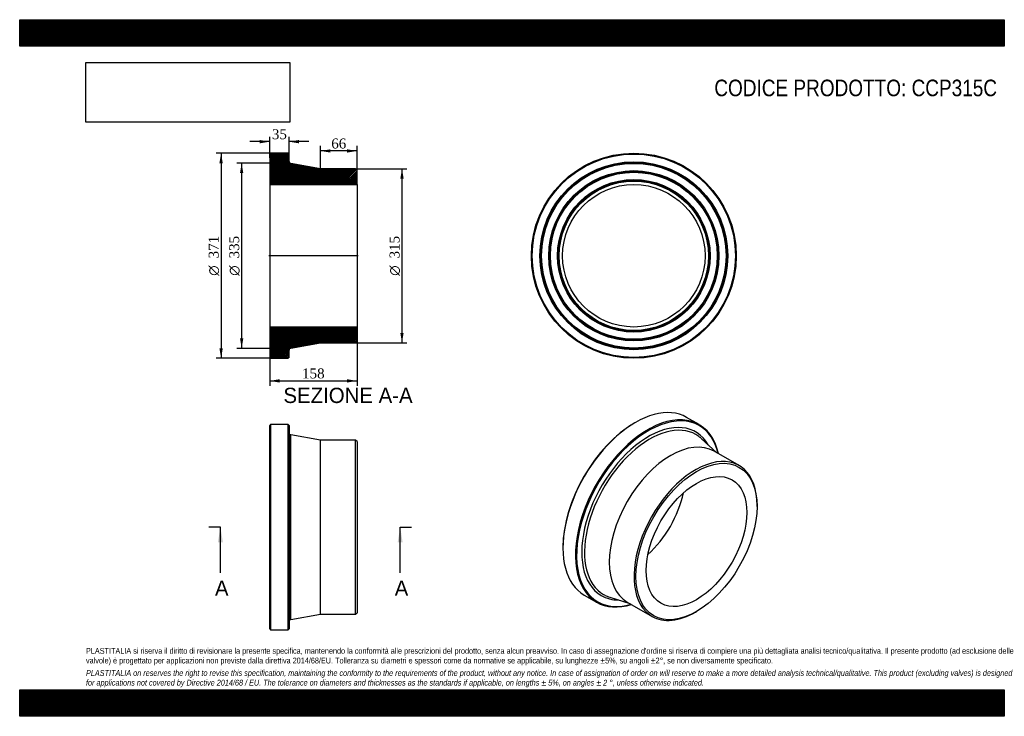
# Model space of a CAD drawing. Header units: millimetres. Extents: x 0 to 1782, y 0 to 1260.
import ezdxf
from ezdxf.enums import TextEntityAlignment as Align
from ezdxf.lldxf.tags import DXFTag

# ---------------------------------------------------------------- set-up
doc = ezdxf.new("R2010")
doc.units = ezdxf.units.MM
doc.header["$LTSCALE"] = 6
for name, color, linetype in [('CCP315C', 7, 'Continuous'), ('Default', 7, 'Continuous'), ('DV4_Default', 7, 'Continuous')]:
    doc.layers.add(name, color=color, linetype=linetype)
doc.styles.add('SEACAD_Solid_Edge_ANSI', font='seans.ttf')
doc.styles.add('SEACAD_Solid_Edge_ANSI1_Symbols', font='semeca1.ttf')
doc.styles.add('SEACAD_Times_New_Roman', font='times.ttf')
tags = doc.linetypes.add('CENTER2', pattern=[28.575, 19.05, -3.175, 3.175, -3.175]).pattern_tags.tags
tags[10:11] = [DXFTag(74, 4), DXFTag(75, 0), DXFTag(340, '0'), DXFTag(46, 0.0), DXFTag(50, 0.0), DXFTag(44, 0.0), DXFTag(45, 0.0)]
tags[8:9] = [DXFTag(74, 4), DXFTag(75, 0), DXFTag(340, '0'), DXFTag(46, 0.0), DXFTag(50, 0.0), DXFTag(44, 0.0), DXFTag(45, 0.0)]
tags[6:7] = [DXFTag(74, 4), DXFTag(75, 0), DXFTag(340, '0'), DXFTag(46, 0.0), DXFTag(50, 0.0), DXFTag(44, 0.0), DXFTag(45, 0.0)]
tags[4:5] = [DXFTag(74, 4), DXFTag(75, 0), DXFTag(340, '0'), DXFTag(46, 0.0), DXFTag(50, 0.0), DXFTag(44, 0.0), DXFTag(45, 0.0)]
doc.dimstyles.new('ANSImm', dxfattribs={"dimtxt": 18, "dimasz": 18, "dimexe": 9, "dimexo": 0, "dimgap": 4.5, "dimtad": 1, "dimdsep": 46, "dimtxsty": 'SEACAD_Times_New_Roman', "dimblk1": '_SE_FILLED', "dimblk2": '_SE_FILLED', "dimsah": 1, "dimcen": 9, "dimazin": 0, "dimtfac": 0.85, "dimtdec": 3, "dimtofl": 0, "dimtmove": 0, "dimatfit": 3, "dimfxl": 1, "dimarcsym": 0})
picture_1 = doc.add_image_def('image1.jpg', size_in_pixel=(4302, 1260))

# ---------------------------------------------------------------- blocks, each defined once
blk = doc.blocks.new('SE')
at = {"layer": 'CCP315C', "color": 7, "linetype": 'Continuous'}
for p, q in [((454, 527.6), (452.5, 526.1)), ((452.5, 158.1), (452.5, 526.1)), ((454, 527.6), (454, 156.6)), ((486, 527.6), (454, 527.6)), ((486, 156.6), (486, 527.6)), ((487.5, 526.1), (486, 527.6)), ((487.5, 526.1), (487.5, 158.1)), ((490.8, 175.2), (490.8, 509.1)), ((544.5, 499.6), (490.8, 509.1)), ((544.5, 184.6), (544.5, 499.6)), ((608, 499.6), (544.5, 499.6)), ((608, 184.6), (608, 499.6)), ((610.5, 497.1), (608, 499.6)), ((610.5, 497.1), (610.5, 187.1)), ((490.8, 175.2), (544.5, 184.6)), ((544.5, 184.6), (608, 184.6)), ((608, 184.6), (610.5, 187.1)), ((452.5, 158.1), (454, 156.6)), ((454, 156.6), (486, 156.6)), ((486, 156.6), (487.5, 158.1))]:
    blk.add_line(p, q, dxfattribs=at)
for centre, start, end in [((491.5, 513), 180, 260.0494), ((491.5, 171.3), 99.9506, 180)]:
    blk.add_arc(centre, 4, start, end, dxfattribs=at)
blk = doc.blocks.new('SE1')
at = {"layer": 'CCP315C', "color": 7, "linetype": 'Continuous'}
for p, q in [((1229.7, 527.6), (1207, 540.7)), ((1114.3, 531.5), (1113.2, 530.9)), ((1261.9, 476.7), (1233.5, 502.5)), ((1301.9, 453.6), (1257, 479.5)), ((1334.5, 379.4), (1334.5, 381.5)), ((983.1, 305.5), (983.1, 304.3)), ((1021.5, 219.4), (1044.2, 206.3)), ((1067.9, 215.6), (1104.4, 203.9)), ((1099.5, 206.7), (1144.4, 180.8)), ((1223.2, 188.6), (1224.9, 189.6))]:
    blk.add_line(p, q, dxfattribs=at)
for centre, major_axis, start_param, end_param in [((1114.3, 380), (92.8, 160.6), 0, 3.141593), ((1136.9, 367), (-92.8, -160.6), 2.584993, 6.283185), ((1138, 366.4), (92, 159.3), 0, 3.684949), ((1113.2, 380.7), (-92, -159.3), 3.926991, 5.497787), ((1138, 366.4), (-85.4, -148), 2.818592, 6.283185), ((1140.3, 365), (-83.5, -144.6), 3.07172, 6.283185), ((1138, 366.4), (92, 159.3), 5.739829, 6.283185), ((1178.3, 343.1), (-78.7, -136.4), 3.141593, 6.283185), ((1140.3, 365), (-83.5, -144.6), 3.017218, 3.07172), ((1223.2, 317.2), (-78.7, -136.4), 2.356194, 6.283185), ((1113.2, 380.7), (-64.4, -111.6), 1.04863, 2.092963), ((1138, 366.4), (-85.4, -148), 0, 0.323), ((1140.3, 365), (-83.5, -144.6), 0, 0.071568), ((1140.3, 365), (-83.5, -144.6), 0.071568, 0.124374), ((1136.9, 367), (-92.8, -160.6), 0, 0.556599), ((1223.2, 317.2), (-78.7, -136.4), 0, 0.785398)]:
    blk.add_ellipse(centre, major_axis=major_axis, ratio=0.57735, start_param=start_param, end_param=end_param, dxfattribs=at)
for major_axis in [(77.5, 134.2), (-64.4, -111.6)]:
    blk.add_ellipse((1224.9, 316.1), major_axis=major_axis, ratio=0.57735, dxfattribs=at)
blk = doc.blocks.new('SE2')
at = {"layer": 'CCP315C', "color": 7, "linetype": 'Continuous'}
for radius in [185.5, 184, 170, 168.5, 167, 154, 152.5, 151, 138, 136.5, 135, 128.9]:
    blk.add_circle((1111.5, 833), radius, dxfattribs=at)
blk = doc.blocks.new('SE4')
at = {"color": 7, "linetype": 'Continuous', "style": 'SEACAD_Solid_Edge_ANSI'}
blk.add_text('A', height=27.6, dxfattribs=at).set_placement((353.4, 245.5), align=Align.TOP_LEFT)
blk = doc.blocks.new('SE5')
at = {"color": 7, "linetype": 'Continuous', "style": 'SEACAD_Solid_Edge_ANSI'}
blk.add_text('A', height=27.6, dxfattribs=at).set_placement((678.7, 245.5), align=Align.TOP_LEFT)
blk = doc.blocks.new('SEANNOT_GROUP')
at = {"linetype": 'Continuous'}
blk.add_hatch(color=7, dxfattribs=at).paths.add_polyline_path([(367.9, 314.5), (363.3, 342.1), (358.7, 314.5)])
at = {"color": 7, "linetype": 'Continuous'}
blk.add_lwpolyline([(363.3, 259.3), (363.3, 342.1)], dxfattribs=at)
blk = doc.blocks.new('SEANNOT_GROUP1')
at = {"linetype": 'Continuous'}
blk.add_hatch(color=7, dxfattribs=at).paths.add_polyline_path([(693.2, 314.5), (688.6, 342.1), (684, 314.5)])
at = {"color": 7, "linetype": 'Continuous'}
blk.add_lwpolyline([(688.6, 259.3), (688.6, 342.1)], dxfattribs=at)
blk = doc.blocks.new('SE3')
at = {"layer": 'Default', "color": 7, "linetype": 'CENTER2'}
for p, q in [((363.3, 342.1), (342.6, 342.1)), ((688.6, 342.1), (709.3, 342.1))]:
    blk.add_line(p, q, dxfattribs=at)
at = {"layer": 'Default', "color": 7, "linetype": 'CENTER2', "const_width": 0.0001}
blk.add_lwpolyline([(363.3, 342.1), (688.6, 342.1)], dxfattribs=at)
at = {"layer": 'Default'}
for name in ['SEANNOT_GROUP', 'SEANNOT_GROUP1', 'SE4', 'SE5']:
    blk.add_blockref(name, (0, 0), dxfattribs=at)
blk = doc.blocks.new('SE6')
at = {"layer": 'CCP315C', "linetype": 'Continuous'}
h = blk.add_hatch(dxfattribs=at)
h.set_pattern_fill('LINE', scale=0.629921, angle=45, style=0)
edge = h.paths.add_edge_path()
edge.add_line((608, 990.5), (544.5, 990.5))
edge.add_line((544.5, 990.5), (490.8, 999.9))
edge.add_arc((491.5, 1003.8), 4, 180, 260.0494, ccw=False)
edge.add_line((487.5, 1003.8), (487.5, 1017))
edge.add_line((487.5, 1017), (486, 1018.5))
edge.add_line((486, 1018.5), (454, 1018.5))
edge.add_line((454, 1018.5), (452.5, 1017))
edge.add_line((452.5, 1017), (452.5, 1003))
edge.add_line((452.5, 1003), (453.6, 1001.5))
edge.add_line((453.6, 1001.5), (452.5, 1000))
edge.add_line((452.5, 1000), (452.5, 987))
edge.add_line((452.5, 987), (453.6, 985.5))
edge.add_line((453.6, 985.5), (452.5, 984))
edge.add_line((452.5, 984), (452.5, 971))
edge.add_line((452.5, 971), (453.6, 969.5))
edge.add_line((453.6, 969.5), (452.5, 968))
edge.add_line((452.5, 968), (452.5, 961.9))
edge.add_line((452.5, 961.9), (610.5, 961.9))
edge.add_line((610.5, 961.9), (610.5, 988))
edge.add_line((610.5, 988), (608, 990.5))
h = blk.add_hatch(dxfattribs=at)
h.set_pattern_fill('LINE', scale=0.62992, angle=45, style=0)
edge = h.paths.add_edge_path()
edge.add_line((610.5, 678), (610.5, 704.1))
edge.add_line((610.5, 704.1), (452.5, 704.1))
edge.add_line((452.5, 704.1), (452.5, 698))
edge.add_line((452.5, 698), (453.6, 696.5))
edge.add_line((453.6, 696.5), (452.5, 695))
edge.add_line((452.5, 695), (452.5, 682))
edge.add_line((452.5, 682), (453.6, 680.5))
edge.add_line((453.6, 680.5), (452.5, 679))
edge.add_line((452.5, 679), (452.5, 666))
edge.add_line((452.5, 666), (453.6, 664.5))
edge.add_line((453.6, 664.5), (452.5, 663))
edge.add_line((452.5, 663), (452.5, 649))
edge.add_line((452.5, 649), (454, 647.5))
edge.add_line((454, 647.5), (486, 647.5))
edge.add_line((486, 647.5), (487.5, 649))
edge.add_line((487.5, 649), (487.5, 662.1))
edge.add_arc((491.5, 662.1), 4, 99.9506, 180, ccw=False)
edge.add_line((490.8, 666.1), (544.5, 675.5))
edge.add_line((544.5, 675.5), (608, 675.5))
edge.add_line((608, 675.5), (610.5, 678))
at = {"layer": 'CCP315C', "color": 7, "linetype": 'Continuous'}
for p, q in [((452.5, 1017), (454, 1018.5)), ((452.5, 1017), (452.5, 1003)), ((486, 1018.5), (454, 1018.5)), ((486, 1018.5), (487.5, 1017)), ((487.5, 1003.8), (487.5, 1017)), ((452.5, 1003), (452.5, 1000)), ((452.5, 1003), (453.6, 1001.5)), ((453.6, 1001.5), (452.5, 1000)), ((452.5, 1000), (452.5, 987)), ((544.5, 990.5), (490.8, 999.9)), ((452.5, 987), (452.5, 984)), ((452.5, 987), (453.6, 985.5)), ((453.6, 985.5), (452.5, 984)), ((452.5, 984), (452.5, 971)), ((608, 990.5), (544.5, 990.5)), ((608, 990.5), (610.5, 988)), ((610.5, 961.9), (610.5, 988)), ((452.5, 971), (452.5, 968)), ((452.5, 971), (453.6, 969.5)), ((453.6, 969.5), (452.5, 968)), ((452.5, 968), (452.5, 961.9)), ((452.5, 961.9), (452.5, 704.1)), ((452.5, 961.9), (610.5, 961.9)), ((610.5, 961.9), (610.5, 704.1)), ((610.5, 704.1), (452.5, 704.1)), ((452.5, 704.1), (452.5, 698)), ((452.5, 698), (452.5, 695)), ((452.5, 698), (453.6, 696.5)), ((453.6, 696.5), (452.5, 695)), ((610.5, 678), (610.5, 704.1)), ((452.5, 695), (452.5, 682)), ((452.5, 682), (452.5, 679)), ((452.5, 682), (453.6, 680.5)), ((453.6, 680.5), (452.5, 679)), ((452.5, 679), (452.5, 666)), ((610.5, 678), (608, 675.5)), ((452.5, 666), (452.5, 663)), ((452.5, 666), (453.6, 664.5)), ((453.6, 664.5), (452.5, 663)), ((452.5, 663), (452.5, 649)), ((487.5, 649), (487.5, 662.1)), ((490.8, 666.1), (544.5, 675.5)), ((544.5, 675.5), (608, 675.5)), ((454, 647.5), (452.5, 649)), ((454, 647.5), (486, 647.5)), ((487.5, 649), (486, 647.5))]:
    blk.add_line(p, q, dxfattribs=at)
for centre, start, end in [((491.5, 1003.8), 180, 260.0494), ((491.5, 662.1), 99.9506, 180)]:
    blk.add_arc(centre, 4, start, end, dxfattribs=at)
at = {"layer": 'DV4_Default', "color": 7, "linetype": 'CENTER2'}
for p, q in [((487.5, 1003.8), (487.5, 1000.5)), ((490.8, 999.9), (487.5, 1000.5)), ((612.3, 833), (450.8, 833)), ((490.8, 666.1), (487.5, 665.5)), ((487.5, 662.1), (487.5, 665.5))]:
    blk.add_line(p, q, dxfattribs=at)
blk = doc.blocks.new('GDimGGroup')
at = {"layer": 'Default', "linetype": 'Continuous'}
for points in [[(361.5, 1000.5), (367.5, 1000.5), (364.5, 1018.5)], [(361.5, 665.5), (364.5, 647.5), (367.5, 665.5)]]:
    blk.add_hatch(color=7, dxfattribs=at).paths.add_polyline_path(points)
at = {"layer": 'Default', "color": 7, "linetype": 'Continuous'}
for p, q in [((470, 1018.5), (355.5, 1018.5)), ((364.5, 1018.5), (364.5, 647.5)), ((470, 647.5), (355.5, 647.5))]:
    blk.add_line(p, q, dxfattribs=at)
for s, style, p in [('371', 'SEACAD_Times_New_Roman', (342, 828.2)), ('O', 'SEACAD_Solid_Edge_ANSI1_Symbols', (342, 796.8))]:
    blk.add_text(s, height=18, rotation=90, dxfattribs=dict(at, style=style)).set_placement(p, align=Align.TOP_LEFT)
blk = doc.blocks.new('GDimGGroup1')
at = {"layer": 'Default', "linetype": 'Continuous'}
for points in [[(398.7, 982.5), (404.7, 982.5), (401.7, 1000.5)], [(398.7, 683.5), (401.7, 665.5), (404.7, 683.5)]]:
    blk.add_hatch(color=7, dxfattribs=at).paths.add_polyline_path(points)
at = {"layer": 'Default', "color": 7, "linetype": 'Continuous'}
for p, q in [((487.5, 1000.5), (392.7, 1000.5)), ((401.7, 1000.5), (401.7, 665.5)), ((487.5, 665.5), (392.7, 665.5))]:
    blk.add_line(p, q, dxfattribs=at)
for s, style, p in [('335', 'SEACAD_Times_New_Roman', (379.2, 828.2)), ('O', 'SEACAD_Solid_Edge_ANSI1_Symbols', (379.2, 796.8))]:
    blk.add_text(s, height=18, rotation=90, dxfattribs=dict(at, style=style)).set_placement(p, align=Align.TOP_LEFT)
blk = doc.blocks.new('GDimGGroup2')
at = {"layer": 'Default', "linetype": 'Continuous'}
for points in [[(694.9, 972.5), (691.9, 990.5), (688.9, 972.5)], [(694.9, 693.5), (688.9, 693.5), (691.9, 675.5)]]:
    blk.add_hatch(color=7, dxfattribs=at).paths.add_polyline_path(points)
at = {"layer": 'Default', "color": 7, "linetype": 'Continuous'}
for p, q in [((608, 990.5), (700.9, 990.5)), ((691.9, 990.5), (691.9, 675.5)), ((608, 675.5), (700.9, 675.5))]:
    blk.add_line(p, q, dxfattribs=at)
for s, style, p in [('315', 'SEACAD_Times_New_Roman', (669.4, 828.2)), ('O', 'SEACAD_Solid_Edge_ANSI1_Symbols', (669.4, 796.8))]:
    blk.add_text(s, height=18, rotation=90, dxfattribs=dict(at, style=style)).set_placement(p, align=Align.TOP_LEFT)
blk = doc.blocks.new('DMBLK88')
at = {"layer": 'Default', "linetype": 'Continuous'}
for points in [[(470.5, 603.7), (470.5, 609.7), (452.5, 606.7)], [(592.5, 603.7), (610.5, 606.7), (592.5, 609.7)]]:
    blk.add_hatch(color=7, dxfattribs=at).paths.add_polyline_path(points)
at = {"layer": 'Default', "color": 7, "linetype": 'Continuous'}
for p, q in [((452.5, 704.1), (452.5, 597.7)), ((610.5, 704.1), (610.5, 597.7)), ((452.5, 606.7), (610.5, 606.7))]:
    blk.add_line(p, q, dxfattribs=at)
at = {"layer": 'Default', "color": 7, "linetype": 'Continuous', "style": 'SEACAD_Times_New_Roman'}
blk.add_text('158', height=18, dxfattribs=at).set_placement((511.1, 629.2), align=Align.TOP_LEFT)
blk = doc.blocks.new('_SE_FILLED')
at = {"color": 0}
blk.add_line((0, 0), (-1, 0), dxfattribs=at)
blk.add_solid([(0, 0), (-1, -0.1665), (-1, 0.1665), (0, 0)], dxfattribs=at)
blk = doc.blocks.new('DMBLK89')
at = {"layer": 'Default', "linetype": 'Continuous'}
for points in [[(434.5, 1042.4), (434.5, 1036.4), (452.5, 1039.4)], [(505.5, 1042.4), (487.5, 1039.4), (505.5, 1036.4)]]:
    blk.add_hatch(color=7, dxfattribs=at).paths.add_polyline_path(points)
at = {"layer": 'Default', "color": 7, "linetype": 'Continuous'}
for p, q in [((452.5, 1039.4), (416.5, 1039.4)), ((452.5, 1010), (452.5, 1048.4)), ((487.5, 1010.4), (487.5, 1048.4)), ((523.5, 1039.4), (487.5, 1039.4))]:
    blk.add_line(p, q, dxfattribs=at)
at = {"layer": 'Default', "color": 7, "linetype": 'Continuous', "style": 'SEACAD_Times_New_Roman'}
blk.add_text('35', height=18, dxfattribs=at).set_placement((456.4, 1061.9), align=Align.TOP_LEFT)
blk = doc.blocks.new('DMBLK90')
at = {"layer": 'Default', "linetype": 'Continuous'}
for points in [[(562.5, 1025.6), (544.5, 1022.6), (562.5, 1019.6)], [(592.5, 1025.6), (592.5, 1019.6), (610.5, 1022.6)]]:
    blk.add_hatch(color=7, dxfattribs=at).paths.add_polyline_path(points)
at = {"layer": 'Default', "color": 7, "linetype": 'Continuous'}
for p, q in [((544.5, 990.5), (544.5, 1031.6)), ((610.5, 1022.6), (544.5, 1022.6)), ((610.5, 961.9), (610.5, 1031.6))]:
    blk.add_line(p, q, dxfattribs=at)
at = {"layer": 'Default', "color": 7, "linetype": 'Continuous', "style": 'SEACAD_Times_New_Roman'}
blk.add_text('66', height=18, dxfattribs=at).set_placement((563.9, 1045.1), align=Align.TOP_LEFT)

msp = doc.modelspace()

# ---------------------------------------------------------------- hatches: boundary and pattern name
at = {"layer": 'Default', "linetype": 'Continuous'}
h = msp.add_hatch(dxfattribs=at)
h.set_pattern_fill('LINE', scale=0.629921, angle=45, style=0)
h.paths.add_polyline_path([(1782, 1212), (1782, 1260), (0, 1260), (0, 1212)])
for points in [[(1782, 1212), (1782, 1260), (0, 1260), (0, 1212)], [(1782, 0), (1782, 48), (0, 48), (0, 0)]]:
    msp.add_hatch(color=7, dxfattribs=at).paths.add_polyline_path(points)
h = msp.add_hatch(dxfattribs=at)
h.set_pattern_fill('LINE', scale=0.629921, angle=45, style=0)
h.paths.add_polyline_path([(1782, 0), (1782, 48), (0, 48), (0, 0)])

# ---------------------------------------------------------------- linework, layer by layer
at = {"layer": 'Default', "color": 7, "linetype": 'Continuous'}
for p, q in [((0, 1260), (1782, 1260)), ((0, 1212), (0, 1260)), ((1782, 1260), (1782, 1212)), ((1782, 1212), (0, 1212)), ((0, 48), (1782, 48)), ((0, 0), (0, 48)), ((1782, 48), (1782, 0)), ((1782, 0), (0, 0))]:
    msp.add_line(p, q, dxfattribs=at)

# ---------------------------------------------------------------- block references
at = {"layer": 'Default'}
for name in ['GDimGGroup', 'SE6', 'SE2', 'GDimGGroup1', 'GDimGGroup2', 'SE1', 'SE', 'SE3']:
    msp.add_blockref(name, (0, 0), dxfattribs=at)

# ---------------------------------------------------------------- texts
at = {"layer": 'Default', "color": 7, "linetype": 'Continuous', "style": 'SEACAD_Solid_Edge_ANSI'}
msp.add_text('SEZIONE A-A', height=27.6, dxfattribs=at).set_placement((477.339, 594.287), align=Align.TOP_LEFT)
at = {"layer": 'Default', "attachment_point": 1}
for s, insert, char_height, width in [('{\\fArial Narrow|b0||i0||c0|p34;\\C7;\\H30.;\\W1.;CODICE PRODOTTO: CCP315C}', (1257.167, 1151.605), 30, 513.03415), ("{\\fArial Narrow|b0||i0||c0|p34;\\C7;\\H10.5;\\W1.;PLASTITALIA si riserva il diritto di revisionare la presente specifica, mantenendo la conformità alle prescrizioni del prodotto, senza alcun preavviso. In caso di assegnazione d'ordine si riserva di compiere una più dettagliata analisi tecnico/qualitativa. Il presente prodotto (ad esclusione delle \\P}{\\fArial Narrow|b0||i0||c0|p34;\\C7;\\H10.5;\\W1.;valvole) è progettato per applicazioni non previste dalla direttiva 2014/68/EU. Tolleranza su diametri e spessori come da normative se applicabile, su lunghezze ±5%, su angoli ±2°, se non diversamente specificato.\\P}{\\fArial Narrow|b0||i0||c0|p34;\\C7;\\H3.;\\W1.;   \\P}{\\fArial Narrow|b0||i1||c0|p34;\\C7;\\H10.5;\\W1.;PLASTITALIA on reserves the right to revise this specification, maintaining the conformity to the requirements of the product, without any notice. In case of assignation of order on will reserve to make a more detailed analysis technical/qualitative. This product (excluding valves) is designed \\P}{\\fArial Narrow|b0||i1||c0|p34;\\C7;\\H10.5;\\W1.;for applications not covered by Directive 2014/68 / EU. The tolerance on diameters and thicknesses as the standards if applicable, on lengths ± 5%, on angles ± 2 °, unless otherwise indicated.\\P}", (120, 123.614), 10.5, 1542)]:
    msp.add_mtext(s, dxfattribs=dict(at, insert=insert, char_height=char_height, width=width))

# ---------------------------------------------------------------- dimensions: what is measured, and where the dimension line sits
at = {"layer": 'Default', "color": 7, "linetype": 'Continuous'}
for base, p1, p2, picture, middle in [((452.54, 1039.382), (487.54, 1010.404), (452.54, 1009.975), 'DMBLK89', (470.04, 1039.382)), ((544.54, 1022.649), (610.54, 961.875), (544.54, 990.475), 'DMBLK90', (577.54, 1022.649))]:
    dim = msp.add_linear_dim(base=base, p1=p1, p2=p2, text='\\A1;<>', dimstyle='ANSImm', dxfattribs=at)
    dim.commit()
    dim.dimension.update_dxf_attribs({"geometry": picture, "text_midpoint": middle, "dimtype": 160})
dim = msp.add_linear_dim(base=(452.54, 606.746), p1=(452.54, 704.075), p2=(610.54, 704.075), angle=0, text='\\A1;<>', dimstyle='ANSImm', dxfattribs=at)
dim.commit()
dim.dimension.update_dxf_attribs({"geometry": 'DMBLK88', "text_midpoint": (531.54, 606.746), "dimtype": 161})

# ---------------------------------------------------------------- pictures from other files: only their frames are drawn
image = msp.add_image(picture_1, insert=(120, 1074.619), size_in_units=(368.743, 108))
image.dxf.flags = 7

doc.saveas('drawing.dxf')
